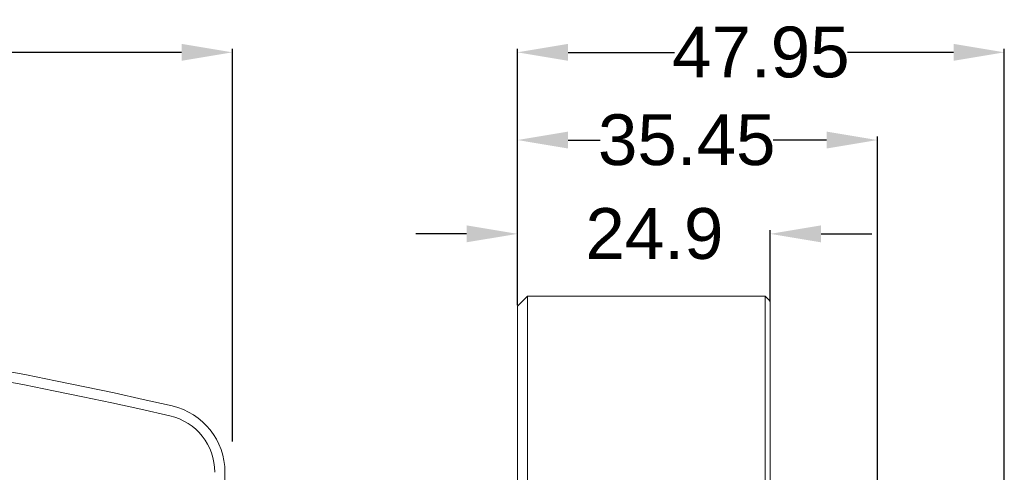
# Model space of a CAD drawing. Extents: x 0 to 283, y -70 to 196.
# Tile 11 of 30: x 104 to 152, y 128 to 150. Entities that reach past the tile are written whole.
import ezdxf

# ---------------------------------------------------------------- set-up
doc = ezdxf.new("R2010")
doc.units = 0
doc.layers.get('DEFPOINTS').update_dxf_attribs({"linetype": 'CONTINUOUS'})
doc.layers.add('VISIBLE', color=255, linetype='CONTINUOUS', lineweight=0)
doc.styles.add('SANSSERIF', font='sanss___.ttf')
doc.dimstyles.get("Standard").update_dxf_attribs({"dimtxt": 0.18, "dimasz": 0.18, "dimexe": 0.18, "dimexo": 0.0625, "dimgap": 0.09, "dimtad": 0, "dimtih": 1, "dimtoh": 1, "dimdec": 1, "dimzin": 0, "dimdsep": 46, "dimtxsty": 'SANSSERIF', "dimcen": 0.09, "dimadec": 0, "dimazin": 0, "dimtfac": 1, "dimtdec": 1, "dimtofl": 0, "dimtmove": 0, "dimatfit": 3, "dimfxl": 1, "dimtolj": 1, "dimtzin": 0, "dimarcsym": 0})

# ---------------------------------------------------------------- blocks, each defined once
blk = doc.blocks.new('*D9')
at = {"layer": 'DEFPOINTS', "color": 0, "transparency": 16777216}
for p in [(114.318, 148.476), (16.218, 129.264), (114.318, 129.264)]:
    blk.add_point(p, dxfattribs=at)
at = {"layer": 'VISIBLE', "color": 0, "lineweight": -2, "transparency": 16777216}
for p, q in [((16.218, 129.326), (16.218, 148.656)), ((18.718, 148.476), (61.142, 148.476)), ((111.818, 148.476), (69.395, 148.476)), ((114.318, 129.326), (114.318, 148.656))]:
    blk.add_line(p, q, dxfattribs=at)
at = {"layer": 'VISIBLE', "color": 0, "transparency": 16777216}
for points in [[(18.718, 148.893), (18.718, 148.06), (16.218, 148.476)], [(111.818, 148.893), (111.818, 148.06), (114.318, 148.476)]]:
    blk.add_solid(points, dxfattribs=at)
at = {"layer": 'VISIBLE', "color": 0, "transparency": 16777216, "insert": (65.268, 148.476), "char_height": 2.5, "attachment_point": 5, "style": 'SANSSERIF'}
blk.add_mtext('\\A1;196.2', dxfattribs=at)
blk = doc.blocks.new('*D11')
at = {"layer": 'DEFPOINTS', "color": 0, "transparency": 16777216}
for p in [(128.352, 144.16), (128.352, 135.976), (146.077, 126.538)]:
    blk.add_point(p, dxfattribs=at)
at = {"layer": 'VISIBLE', "color": 0, "lineweight": -2, "transparency": 16777216}
for p, q in [((128.352, 136.038), (128.352, 144.34)), ((130.852, 144.16), (132.435, 144.16)), ((143.577, 144.16), (140.942, 144.16)), ((146.077, 126.601), (146.077, 144.34))]:
    blk.add_line(p, q, dxfattribs=at)
at = {"layer": 'VISIBLE', "color": 0, "transparency": 16777216}
for points in [[(130.852, 144.576), (130.852, 143.743), (128.352, 144.16)], [(143.577, 144.576), (143.577, 143.743), (146.077, 144.16)]]:
    blk.add_solid(points, dxfattribs=at)
at = {"layer": 'VISIBLE', "color": 0, "transparency": 16777216, "insert": (136.688, 144.16), "char_height": 2.5, "attachment_point": 5, "style": 'SANSSERIF'}
blk.add_mtext('\\A1;35.45', dxfattribs=at)
blk = doc.blocks.new('*D22')
at = {"layer": 'DEFPOINTS', "color": 0, "transparency": 16777216}
for p in [(128.352, 139.542), (128.352, 135.976), (140.802, 136.126)]:
    blk.add_point(p, dxfattribs=at)
at = {"layer": 'VISIBLE', "color": 0, "lineweight": -2, "transparency": 16777216}
for p, q in [((128.352, 136.038), (128.352, 139.722)), ((140.802, 136.188), (140.802, 139.722)), ((125.852, 139.542), (123.352, 139.542)), ((143.302, 139.542), (145.802, 139.542))]:
    blk.add_line(p, q, dxfattribs=at)
at = {"layer": 'VISIBLE', "color": 0, "transparency": 16777216}
for points in [[(125.852, 139.959), (125.852, 139.126), (128.352, 139.542)], [(143.302, 139.959), (143.302, 139.126), (140.802, 139.542)]]:
    blk.add_solid(points, dxfattribs=at)
at = {"layer": 'VISIBLE', "color": 0, "transparency": 16777216, "insert": (135.099, 139.542), "char_height": 2.5, "attachment_point": 5, "style": 'SANSSERIF'}
blk.add_mtext('\\A1;24.9', dxfattribs=at)
blk = doc.blocks.new('*D18')
at = {"layer": 'DEFPOINTS', "color": 0, "transparency": 16777216}
for p in [(128.352, 148.476), (128.352, 135.976), (152.327, 123.763)]:
    blk.add_point(p, dxfattribs=at)
at = {"layer": 'VISIBLE', "color": 0, "lineweight": -2, "transparency": 16777216}
for p, q in [((128.352, 136.038), (128.352, 148.656)), ((130.852, 148.476), (136.08, 148.476)), ((149.827, 148.476), (144.6, 148.476)), ((152.327, 123.826), (152.327, 148.656))]:
    blk.add_line(p, q, dxfattribs=at)
at = {"layer": 'VISIBLE', "color": 0, "transparency": 16777216}
for points in [[(130.852, 148.893), (130.852, 148.06), (128.352, 148.476)], [(149.827, 148.893), (149.827, 148.06), (152.327, 148.476)]]:
    blk.add_solid(points, dxfattribs=at)
at = {"layer": 'VISIBLE', "color": 0, "transparency": 16777216, "insert": (140.34, 148.476), "char_height": 2.5, "attachment_point": 5, "style": 'SANSSERIF'}
blk.add_mtext('\\A1;47.95', dxfattribs=at)

msp = doc.modelspace()

# ---------------------------------------------------------------- linework, layer by layer
at = {"layer": 'VISIBLE'}
for p, q in [((128.3521, 135.9757), (128.8521, 136.4757)), ((128.8521, 131.1692), (128.8521, 136.4757)), ((140.5521, 136.4757), (128.8521, 136.4757)), ((140.5521, 136.4757), (140.5521, 131.1692)), ((140.8021, 136.2257), (140.5521, 136.4757)), ((128.3521, 135.9757), (128.3521, 130.6821)), ((140.8021, 130.9256), (140.8021, 136.2257)), ((128.8521, 127.9055), (128.8521, 131.1692)), ((140.5521, 131.1692), (140.5521, 127.9055)), ((140.8021, 127.9055), (140.8021, 130.9256)), ((128.3521, 130.6821), (128.3521, 121.1507)), ((113.9536, 77.6257), (113.9536, 127.8055)), ((128.8521, 77.7257), (128.8521, 127.9055)), ((140.5521, 127.9055), (140.5521, 77.7257)), ((140.8021, 77.7257), (140.8021, 127.9055))]:
    msp.add_line(p, q, dxfattribs=at)
for centre, radius, start, end in [((64.9036, -69.6243), 206, 76.967015, 103.032985), ((64.9036, -69.6243), 205.5, 76.967015, 103.032985), ((110.6036, 127.8055), 3.35, 0, 76.96701), ((110.6036, 127.8055), 2.85, 0, 76.96701)]:
    msp.add_arc(centre, radius, start, end, dxfattribs=at)

# ---------------------------------------------------------------- dimensions: what is measured, and where the dimension line sits
for base, p1, p2, override, picture, middle in [((114.3182, 148.4765), (16.2182, 129.2638), (114.3182, 129.2638), {"dimtxt": 2.5, "dimasz": 2.5, "dimdec": 1, "dimlfac": 2}, '*D9', (65.2682, 148.4765)), ((128.3521, 148.4765), (152.3271, 123.7632), (128.3521, 135.9757), {"dimtxt": 2.5, "dimasz": 2.5, "dimdec": 2, "dimlfac": 2}, '*D18', (140.3396, 148.4765))]:
    dim = msp.add_linear_dim(base=base, p1=p1, p2=p2, dimstyle='Standard', override=override, dxfattribs=at)
    dim.commit()
    dim.dimension.update_dxf_attribs({"geometry": picture, "text_midpoint": middle})
for base, p1, override, picture, middle in [((128.3521, 144.1596), (146.0771, 126.5382), {"dimtxt": 2.5, "dimasz": 2.5, "dimdec": 2, "dimlfac": 2}, '*D11', (136.6885, 144.1596)), ((128.3521, 139.5422), (140.8021, 136.1257), {"dimtxt": 2.5, "dimasz": 2.5, "dimdec": 1, "dimlfac": 2}, '*D22', (135.0993, 139.5422))]:
    dim = msp.add_linear_dim(base=base, p1=p1, p2=(128.3521, 135.9757), dimstyle='Standard', override=override, dxfattribs=at)
    dim.commit()
    dim.dimension.update_dxf_attribs({"geometry": picture, "text_midpoint": middle, "dimtype": 160})

doc.saveas('drawing.dxf')
